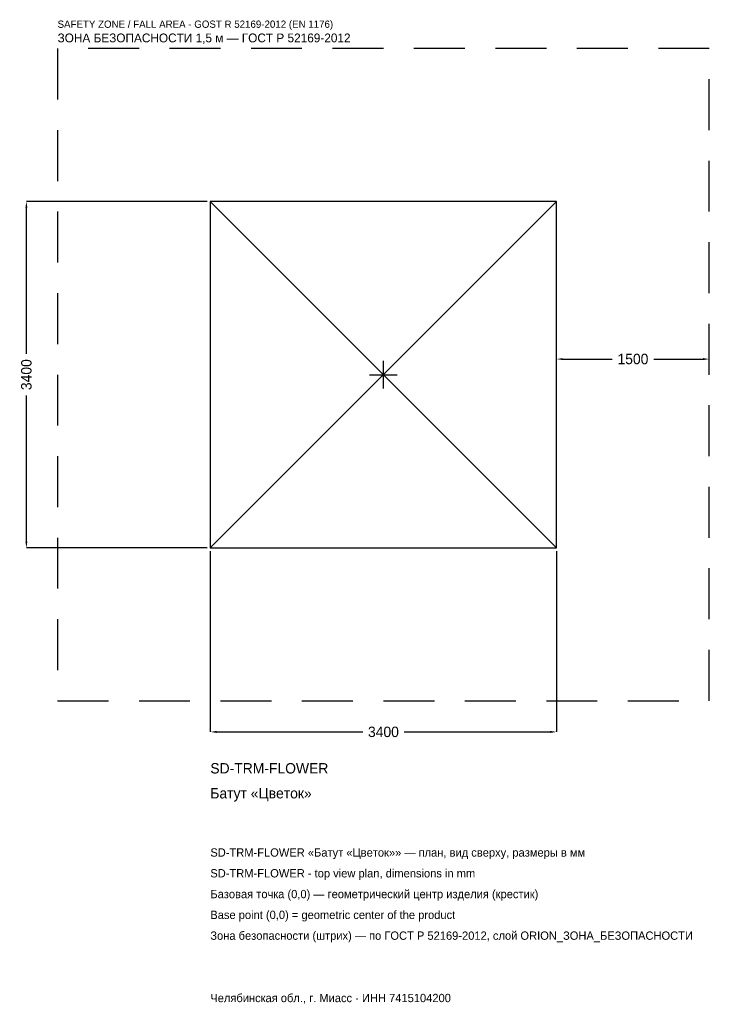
# Model space of a CAD drawing. Header units: metres. Extents: x -3572 to 3200, y -6179 to 3484.
import ezdxf

# ---------------------------------------------------------------- set-up
doc = ezdxf.new("R2010")
doc.units = ezdxf.units.M
doc.linetypes.add('DASHED', pattern=[800, 500, -300])
for name, color, linetype in [('ЗСК_ДАННЫЕ', 3, 'Continuous'), ('ЗСК_ЗОНА_БЕЗОПАСНОСТИ', 1, 'Continuous'), ('ЗСК_КОНТУР', 7, 'Continuous'), ('ЗСК_РАЗМЕРЫ', 8, 'Continuous')]:
    doc.layers.add(name, color=color, linetype=linetype)
doc.dimstyles.new('ORION', dxfattribs={"dimtxt": 102, "dimasz": 61.2, "dimexe": 1.25, "dimexo": 30.6, "dimtad": 1, "dimdec": 0, "dimcen": 2.5, "dimazin": 3, "dimtfac": 1, "dimtmove": 0, "dimatfit": 3})

# ---------------------------------------------------------------- blocks, each defined once
blk = doc.blocks.new('_CLOSEDFILLED')
at = {"color": 0, "linetype": 'BYBLOCK'}
blk.add_solid([(-1, 0.16), (0, 0), (-1, -0.16)], dxfattribs=at)
blk = doc.blocks.new('*D1')
for p, q in [((-1700, -1730.6), (-1700, -3506)), ((1700, -1730.6), (1700, -3506)), ((-1638.8, -3506), (-204, -3506)), ((204, -3506), (1638.8, -3506))]:
    blk.add_line(p, q)
at = {"layer": 'Defpoints'}
for p in [(-1700, -1700), (1700, -1700), (-1700, -3506)]:
    blk.add_point(p, dxfattribs=at)
at = {"layer": 'ЗСК_РАЗМЕРЫ', "xscale": 61.199999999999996, "yscale": 61.199999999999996, "rotation": 180}
blk.add_blockref('_CLOSEDFILLED', (-1700, -3506), dxfattribs=at)
at = {"layer": 'ЗСК_РАЗМЕРЫ', "xscale": 61.199999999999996, "yscale": 61.199999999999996}
blk.add_blockref('_CLOSEDFILLED', (1700, -3506), dxfattribs=at)
at = {"layer": 'ЗСК_РАЗМЕРЫ', "insert": (0, -3506), "char_height": 102, "attachment_point": 5}
blk.add_mtext('3400', dxfattribs=at)
blk = doc.blocks.new('*D2')
for p, q in [((-1730.6, 1700), (-3506, 1700)), ((-3506, 204), (-3506, 1638.8)), ((-3506, -1638.8), (-3506, -204)), ((-1730.6, -1700), (-3506, -1700))]:
    blk.add_line(p, q)
at = {"layer": 'Defpoints'}
for p in [(-1700, 1700), (-3506, -1700), (-1700, -1700)]:
    blk.add_point(p, dxfattribs=at)
at = {"layer": 'ЗСК_РАЗМЕРЫ', "xscale": 61.199999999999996, "yscale": 61.199999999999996}
for p, rotation in [((-3506, 1700), 90), ((-3506, -1700), 270)]:
    blk.add_blockref('_CLOSEDFILLED', p, dxfattribs=dict(at, rotation=rotation))
at = {"layer": 'ЗСК_РАЗМЕРЫ', "insert": (-3506, 0), "char_height": 102, "attachment_point": 5, "rotation": 90}
blk.add_mtext('3400', dxfattribs=at)
blk = doc.blocks.new('*D3')
for p, q in [((1700, 30.6), (1700, 153)), ((1761.2, 153), (2246, 153)), ((2654, 153), (3138.8, 153)), ((3200, 30.6), (3200, 153))]:
    blk.add_line(p, q)
at = {"layer": 'Defpoints'}
for p in [(1700, 153), (1700, 0), (3200, 0)]:
    blk.add_point(p, dxfattribs=at)
at = {"layer": 'ЗСК_РАЗМЕРЫ', "xscale": 61.199999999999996, "yscale": 61.199999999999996, "rotation": 180}
blk.add_blockref('_CLOSEDFILLED', (1700, 153), dxfattribs=at)
at = {"layer": 'ЗСК_РАЗМЕРЫ', "xscale": 61.199999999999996, "yscale": 61.199999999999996}
blk.add_blockref('_CLOSEDFILLED', (3200, 153), dxfattribs=at)
at = {"layer": 'ЗСК_РАЗМЕРЫ', "insert": (2450, 153), "char_height": 102, "attachment_point": 5}
blk.add_mtext('1500', dxfattribs=at)
blk = doc.blocks.new('ОРИОН SD-TRM-FLOWER Батут Цветок')
at = {"layer": 'ЗСК_ЗОНА_БЕЗОПАСНОСТИ', "linetype": 'DASHED'}
blk.add_lwpolyline([(-3200, -3200), (3200, -3200), (3200, 3200), (-3200, 3200)], close=True, dxfattribs=at)
at = {"layer": 'ЗСК_КОНТУР'}
for p, q in [((-1700, -1700), (1700, 1700)), ((-1700, 1700), (1700, -1700))]:
    blk.add_line(p, q, dxfattribs=at)
blk.add_lwpolyline([(-1700, -1700), (1700, -1700), (1700, 1700), (-1700, 1700)], close=True, dxfattribs=at)
at = {"layer": 'ЗСК_РАЗМЕРЫ'}
for p, q in [((0, -136), (0, 136)), ((-136, 0), (136, 0))]:
    blk.add_line(p, q, dxfattribs=at)
at = {"layer": 'ЗСК_ДАННЫЕ'}
for tag, p in [('АРТИКУЛ', (-1700, -3914)), ('НАИМЕНОВАНИЕ', (-1700, -4158.8))]:
    blk.add_attdef(tag, p, '', height=102, dxfattribs=at)
at = {"layer": 'ЗСК_ДАННЫЕ', "flags": 1}
for tag, p in [('ПРОИЗВОДИТЕЛЬ', (-1700, -4403.6)), ('ТЕЛЕФОН', (-1700, -4648.4)), ('САЙТ', (-1700, -5138)), ('АДРЕС', (-1700, -5382.8)), ('РЕКВИЗИТЫ', (-1700, -5627.6)), ('ГАБАРИТЫ', (-1700, -5872.4)), ('ЗОНА_БЕЗОПАСНОСТИ', (-1700, -6117.2))]:
    blk.add_attdef(tag, p, '', height=102, dxfattribs=at)
at = {"layer": 'ЗСК_ЗОНА_БЕЗОПАСНОСТИ', "color": 1}
for s, height, p in [('SAFETY ZONE / FALL AREA - GOST R 52169-2012 (EN 1176)', 71.4, (-3200, 3404)), ('ЗОНА БЕЗОПАСНОСТИ 1,5 м — ГОСТ Р 52169-2012', 86.7, (-3200, 3261.2))]:
    blk.add_text(s, height=height, dxfattribs=at).set_placement(p)
at = {"layer": 'ЗСК_РАЗМЕРЫ'}
dim = blk.add_linear_dim(base=(-3506, -1700), p1=(-1700, -1700), p2=(-1700, 1700), angle=90, dimstyle='ORION', dxfattribs=at)
dim.commit()
dim.dimension.update_dxf_attribs({"geometry": '*D2', "text_midpoint": (-3506, 0)})
for base, p1, p2, picture, middle in [((1700, 153), (1700, 0), (3200, 0), '*D3', (2450, 153)), ((-1700, -3506), (-1700, -1700), (1700, -1700), '*D1', (0, -3506))]:
    dim = blk.add_linear_dim(base=base, p1=p1, p2=p2, dimstyle='ORION', dxfattribs=at)
    dim.commit()
    dim.dimension.update_dxf_attribs({"geometry": picture, "text_midpoint": middle})

msp = doc.modelspace()

# ---------------------------------------------------------------- block references
msp.add_blockref('ОРИОН SD-TRM-FLOWER Батут Цветок', (0, 0)).add_auto_attribs({'АРТИКУЛ': 'SD-TRM-FLOWER', 'НАИМЕНОВАНИЕ': 'Батут «Цветок»'})

# ---------------------------------------------------------------- texts
at = {"layer": 'ЗСК_ДАННЫЕ', "color": 3}
for s, p in [('SD-TRM-FLOWER «Батут «Цветок»» — план, вид сверху, размеры в мм', (-1700, -4730)), ('SD-TRM-FLOWER - top view plan, dimensions in mm', (-1700, -4934)), ('Челябинская обл., г. Миасс · ИНН 7415104200', (-1700, -6158))]:
    msp.add_text(s, height=81.6, dxfattribs=at).set_placement(p)
at = {"layer": 'ЗСК_ДАННЫЕ', "color": 7}
for s, p in [('Базовая точка (0,0) — геометрический центр изделия (крестик)', (-1700, -5138)), ('Base point (0,0) = geometric center of the product', (-1700, -5342))]:
    msp.add_text(s, height=81.6, dxfattribs=at).set_placement(p)
at = {"layer": 'ЗСК_ДАННЫЕ', "color": 1}
msp.add_text('Зона безопасности (штрих) — по ГОСТ Р 52169-2012, слой ORION_ЗОНА_БЕЗОПАСНОСТИ', height=81.6, dxfattribs=at).set_placement((-1700, -5546))

doc.saveas('drawing.dxf')
